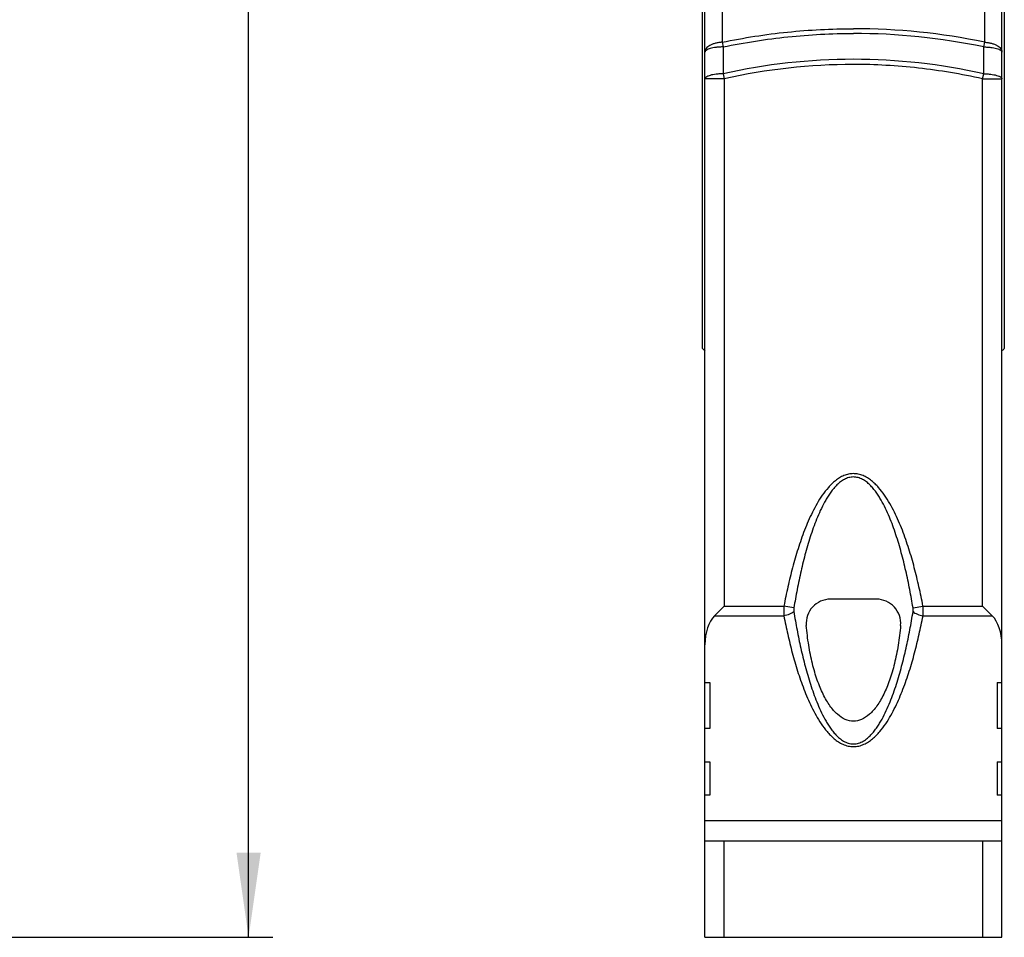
# Model space of a CAD drawing. Header units: millimetres. Extents: x 0 to 420, y 0 to 297.
# Tile 14 of 21: x 128 to 168, y 153 to 191. Entities that reach past the tile are written whole.
import ezdxf

# ---------------------------------------------------------------- set-up
doc = ezdxf.new("R2010")
doc.units = ezdxf.units.MM
doc.header["$LTSCALE"] = 23.1
doc.layers.get('0').update_dxf_attribs({"linetype": 'CONTINUOUS'})
doc.layers.add('T-REX12-TA1-DXF_CONTINUOUS_LINE', color=7, linetype='CONTINUOUS')
doc.layers.add('T-REX12D-TA1-1XX_DXF_DIMENSION', color=7, linetype='CONTINUOUS')
doc.styles.get("Standard").update_dxf_attribs({"font": 'txt', "width": 0.8})
doc.dimstyles.new('DIMSTYLE_1', dxfattribs={"dimtxt": 2.5, "dimasz": 3.5, "dimexe": 1, "dimexo": 0, "dimtad": 1, "dimdec": 3, "dimdsep": 46, "dimtxsty": 'Standard', "dimblk": '_FILLED', "dimblk1": '_FILLED', "dimblk2": '_FILLED', "dimcen": 0.09, "dimclrt": 5, "dimadec": 0, "dimazin": 0, "dimtp": 0.3, "dimtm": 0.3, "dimtfac": 1, "dimtdec": 3, "dimtofl": 0, "dimtmove": 0, "dimatfit": 3, "dimldrblk": '_FILLED', "dimfxl": 1, "dimtolj": 1, "dimarcsym": 0})

# ---------------------------------------------------------------- blocks, each defined once
blk = doc.blocks.new('_FILLED')
at = {"color": 0, "linetype": 'ByBlock'}
blk.add_solid([(0, 0), (-1, 0.143), (-1, -0.143)], dxfattribs=at)
blk = doc.blocks.new('*D3')
at = {"layer": 'T-REX12D-TA1-1XX_DXF_DIMENSION', "color": 2, "linetype": 'Continuous'}
for p, q in [((125.015, 251.244), (136.413, 251.244)), ((136.413, 251.244), (138.038, 251.244)), ((137.038, 251.244), (137.038, 201.994)), ((137.038, 152.744), (137.038, 201.994)), ((105.515, 152.744), (136.413, 152.744)), ((136.413, 152.744), (138.038, 152.744))]:
    blk.add_line(p, q, dxfattribs=at)
at = {"layer": 'T-REX12D-TA1-1XX_DXF_DIMENSION', "color": 2, "linetype": 'Continuous', "xscale": 3.5, "yscale": 3.5, "zscale": 3.5}
for p, rotation in [((137.038, 251.244), 90), ((137.038, 152.744), 270)]:
    blk.add_blockref('_FILLED', p, dxfattribs=dict(at, rotation=rotation))
at = {"layer": 'T-REX12D-TA1-1XX_DXF_DIMENSION', "color": 5, "linetype": 'Continuous', "insert": (133.913, 201.994), "char_height": 2.5, "width": 8.83929, "attachment_point": 2, "rotation": 90, "line_spacing_factor": 0.9}
blk.add_mtext(' 99', dxfattribs=at)

msp = doc.modelspace()

# ---------------------------------------------------------------- linework, layer by layer
at = {"layer": 'T-REX12-TA1-DXF_CONTINUOUS_LINE', "color": 7, "linetype": 'Continuous'}
for p, q in [((155.9441, 152.7435), (155.9441, 249.6518)), ((168.2441, 152.7435), (168.2441, 249.6518)), ((155.8441, 177.1176), (155.8441, 248.0728)), ((168.3441, 248.0728), (168.3441, 177.1176)), ((156.3441, 166.0579), (156.7441, 166.4579)), ((163.0511, 166.7435), (161.1371, 166.7435)), ((167.4441, 166.4579), (167.8441, 166.0579)), ((155.9441, 163.299), (156.1441, 163.299)), ((156.1441, 163.299), (156.1441, 161.3938)), ((168.0441, 163.299), (168.2441, 163.299)), ((168.0441, 163.299), (168.0441, 161.3938)), ((156.1441, 161.3938), (155.9441, 161.3938)), ((168.2441, 161.3938), (168.0441, 161.3938)), ((155.9441, 160.0081), (156.1441, 160.0081)), ((156.1441, 160.0081), (156.1441, 158.6225)), ((168.0441, 160.0081), (168.2441, 160.0081)), ((168.0441, 160.0081), (168.0441, 158.6225)), ((156.1441, 158.6225), (155.9441, 158.6225)), ((168.2441, 158.6225), (168.0441, 158.6225)), ((155.9441, 157.5833), (168.2441, 157.5833)), ((155.9441, 156.7435), (168.2441, 156.7435)), ((155.9441, 152.7435), (168.2441, 152.7435))]:
    msp.add_line(p, q, dxfattribs=at)
at = {"layer": 'T-REX12-TA1-DXF_CONTINUOUS_LINE', "color": 9, "linetype": 'Continuous'}
for p, q in [((156.6571, 209.5145), (156.6571, 189.8057)), ((167.5311, 189.8057), (167.5311, 209.5145)), ((156.6571, 189.8057), (156.6977, 189.61)), ((167.4905, 189.61), (167.5311, 189.8057)), ((156.6977, 189.61), (156.697, 188.4996)), ((167.4912, 188.4996), (167.4905, 189.61)), ((156.697, 188.4996), (156.7441, 188.2892)), ((167.4441, 188.2892), (167.4912, 188.4996)), ((156.7441, 188.2892), (155.9441, 188.2892)), ((156.7441, 188.2892), (156.7441, 166.4579)), ((167.4441, 188.2892), (168.2441, 188.2892)), ((167.4441, 166.4579), (167.4441, 188.2892)), ((156.7441, 166.4579), (159.2139, 166.4579)), ((159.6253, 166.3796), (159.2139, 166.4579)), ((164.5629, 166.3796), (164.9743, 166.4579)), ((164.9743, 166.4579), (167.4441, 166.4579)), ((156.3441, 166.0579), (159.212, 166.0579)), ((164.9762, 166.0579), (167.8441, 166.0579)), ((156.7441, 152.7435), (156.7441, 156.7435)), ((167.4441, 156.7435), (167.4441, 152.7435))]:
    msp.add_line(p, q, dxfattribs=at)
for centre, radius, start, end in [((162.0817, 163.5758), 26.79, 78.2634, 89.97343), ((162.0816, 163.6901), 26.4783, 78.21274, 89.97287), ((162.1089, 164.3119), 24.7858, 90.03426, 102.61205), ((162.109, 164.4483), 24.4371, 90.03499, 102.68199), ((162.0793, 164.3118), 24.7859, 77.38796, 89.96574)]:
    msp.add_arc(centre, radius, start, end, dxfattribs=at)
at = {"layer": 'T-REX12-TA1-DXF_CONTINUOUS_LINE', "color": 7, "linetype": 'Continuous'}
for centre, start, end in [((161.1371, 165.7435), 90, 184.98244), ((163.0511, 165.7435), 355.01756, 90)]:
    msp.add_arc(centre, 1, start, end, dxfattribs=at)
for centre, major_axis, start_param, end_param in [((173.1646, 232.7435), (0, 63.2), -3.6361971, -3.633086), ((151.0236, 232.7435), (0, 63.2), -2.6500993, -2.6469882), ((156.7441, 164.8579), (0, 1.3856), 0.5235988, 1.5707963), ((167.4441, 164.8579), (0, 1.3856), -1.5707963, -0.5235988)]:
    msp.add_ellipse(centre, major_axis=major_axis, ratio=0.5773503, start_param=start_param, end_param=end_param, dxfattribs=at)
at = {"layer": 'T-REX12-TA1-DXF_CONTINUOUS_LINE', "color": 9, "linetype": 'Continuous'}
for points, knots in [([(156.6571, 189.8057), (157.5503, 189.9905), (158.9055, 190.2011), (160.7252, 190.3422), (161.6379, 190.3657), (162.0941, 190.3658)], [0, 0, 0, 0, 0.4999197, 0.7499593, 1, 1, 1, 1]), ([(156.6977, 189.61), (157.5842, 189.7943), (158.9292, 190.0043), (160.7353, 190.1449), (161.6413, 190.1684), (162.0941, 190.1684)], [0, 0, 0, 0, 0.4999195, 0.7499592, 1, 1, 1, 1]), ([(156.6571, 189.8057), (156.6092, 189.803), (156.5155, 189.7934), (156.3809, 189.7661), (156.258, 189.7269), (156.1507, 189.677), (156.0626, 189.6179), (155.9961, 189.551), (155.9603, 189.4884), (155.9464, 189.4375), (155.9441, 189.4122), (155.9441, 189.3997)], [0, 0, 0, 0, 0.1623262, 0.3183391, 0.464544, 0.5981397, 0.7173954, 0.8221679, 0.9145927, 0.9577855, 1, 1, 1, 1]), ([(167.5311, 189.8057), (167.579, 189.803), (167.6727, 189.7934), (167.8074, 189.7661), (167.9303, 189.7269), (168.0375, 189.677), (168.1256, 189.6179), (168.1921, 189.551), (168.2279, 189.4884), (168.2418, 189.4375), (168.2441, 189.4122), (168.2441, 189.3997)], [0, 0, 0, 0, 0.1623262, 0.3183392, 0.464544, 0.5981397, 0.7173954, 0.8221679, 0.9145927, 0.9577855, 1, 1, 1, 1]), ([(156.6977, 189.61), (156.6479, 189.6093), (156.5505, 189.6054), (156.4096, 189.5924), (156.2805, 189.5729), (156.1678, 189.5476), (156.0865, 189.5212), (156.0331, 189.497), (156.0017, 189.4791), (155.9767, 189.4604), (155.9583, 189.441), (155.9468, 189.4208), (155.9441, 189.4065), (155.9441, 189.3997)], [0, 0, 0, 0, 0.1831153, 0.3582928, 0.5198349, 0.6626837, 0.7827716, 0.8334494, 0.8776827, 0.9156149, 0.9477626, 0.9752389, 1, 1, 1, 1]), ([(167.4905, 189.61), (167.5403, 189.6093), (167.6377, 189.6054), (167.7786, 189.5924), (167.9077, 189.5729), (168.0204, 189.5476), (168.1017, 189.5212), (168.1551, 189.497), (168.1865, 189.4791), (168.2115, 189.4604), (168.2299, 189.441), (168.2414, 189.4208), (168.2441, 189.4065), (168.2441, 189.3997)], [0, 0, 0, 0, 0.1831153, 0.3582928, 0.519835, 0.6626837, 0.7827716, 0.8334494, 0.8776827, 0.9156149, 0.9477626, 0.9752388, 1, 1, 1, 1]), ([(167.4441, 188.2892), (167.0055, 188.3874), (166.1229, 188.5605), (164.7869, 188.7474), (163.4426, 188.8602), (162.5435, 188.8854), (162.0941, 188.8854)], [0, 0, 0, 0, 0.2500016, 0.5000012, 0.7500001, 1, 1, 1, 1]), ([(156.697, 188.4996), (156.6472, 188.4988), (156.5499, 188.4949), (156.4091, 188.4819), (156.2802, 188.4624), (156.1676, 188.437), (156.0863, 188.4106), (156.033, 188.3864), (156.0016, 188.3685), (155.9767, 188.3498), (155.9583, 188.3304), (155.9468, 188.3102), (155.9441, 188.2959), (155.9441, 188.2892)], [0, 0, 0, 0, 0.1831332, 0.3583073, 0.5198329, 0.6626604, 0.7827305, 0.8334031, 0.8776353, 0.9155712, 0.9477283, 0.9752196, 1, 1, 1, 1]), ([(167.4912, 188.4996), (167.541, 188.4988), (167.6383, 188.4949), (167.7791, 188.4819), (167.908, 188.4624), (168.0207, 188.437), (168.1019, 188.4106), (168.1552, 188.3864), (168.1866, 188.3685), (168.2115, 188.3498), (168.2299, 188.3304), (168.2414, 188.3102), (168.2441, 188.2959), (168.2441, 188.2892)], [0, 0, 0, 0, 0.1831332, 0.3583073, 0.519833, 0.6626604, 0.7827305, 0.8334032, 0.8776353, 0.9155712, 0.9477283, 0.9752196, 1, 1, 1, 1]), ([(164.9743, 166.4579), (164.9236, 166.7247), (164.814, 167.2568), (164.6219, 168.0487), (164.3963, 168.8318), (164.1736, 169.4737), (163.9677, 169.9764), (163.7966, 170.3463), (163.6054, 170.7063), (163.389, 171.0518), (163.1815, 171.3215), (162.9942, 171.5184), (162.8412, 171.6534), (162.6744, 171.771), (162.4929, 171.8649), (162.2979, 171.9268), (162.0941, 171.9486), (161.8903, 171.9268), (161.6953, 171.8649), (161.5138, 171.771), (161.347, 171.6534), (161.194, 171.5184), (161.0067, 171.3215), (160.7992, 171.0518), (160.5828, 170.7063), (160.3916, 170.3463), (160.2205, 169.9764), (160.0146, 169.4737), (159.7919, 168.8318), (159.5663, 168.0487), (159.3742, 167.2568), (159.2647, 166.7247), (159.2139, 166.4579)], [0, 0, 0, 0, 0.0625103, 0.1250198, 0.1875278, 0.2500319, 0.2812875, 0.3125425, 0.3437962, 0.375047, 0.4062901, 0.4219174, 0.4375431, 0.4531656, 0.4687833, 0.4843943, 0.5000001, 0.5156058, 0.5312169, 0.5468345, 0.562457, 0.5780827, 0.59371, 0.6249531, 0.6562039, 0.6874576, 0.7187125, 0.7499682, 0.8124723, 0.8749802, 0.9374897, 1, 1, 1, 1]), ([(164.5629, 166.3796), (164.5206, 166.6361), (164.4294, 167.1481), (164.2699, 167.9116), (164.1142, 168.5429), (163.9724, 169.0432), (163.8561, 169.4155), (163.7282, 169.7839), (163.5864, 170.1474), (163.4276, 170.5037), (163.2772, 170.7922), (163.1425, 171.0147), (163.033, 171.1762), (162.9132, 171.3304), (162.7814, 171.4744), (162.6348, 171.6037), (162.4711, 171.7111), (162.3194, 171.773), (162.1917, 171.7991), (162.0941, 171.8058), (161.9965, 171.7991), (161.8688, 171.773), (161.7171, 171.7111), (161.5534, 171.6037), (161.4069, 171.4744), (161.275, 171.3304), (161.1553, 171.1762), (161.0457, 171.0147), (160.911, 170.7922), (160.7606, 170.5037), (160.6018, 170.1474), (160.46, 169.7839), (160.3321, 169.4155), (160.2158, 169.0432), (160.074, 168.5429), (159.9183, 167.9116), (159.7588, 167.1481), (159.6676, 166.6361), (159.6253, 166.3796)], [0, 0, 0, 0, 0.0624986, 0.124997, 0.187495, 0.2187459, 0.249997, 0.2812483, 0.3124997, 0.3437511, 0.3750012, 0.3906294, 0.4062578, 0.4218863, 0.4375141, 0.4531396, 0.4687596, 0.4843686, 0.4921845, 0.5000001, 0.5078156, 0.5156315, 0.5312405, 0.5468605, 0.562486, 0.5781139, 0.5937423, 0.6093707, 0.6249989, 0.656249, 0.6875003, 0.7187518, 0.7500031, 0.7812542, 0.812505, 0.875003, 0.9375015, 1, 1, 1, 1]), ([(159.2139, 166.4579), (159.209, 166.389), (159.2037, 166.2556), (159.2074, 166.1221), (159.212, 166.0579)], [0, 0, 0, 0, 0.5176228, 1, 1, 1, 1]), ([(164.9762, 166.0579), (164.9808, 166.1221), (164.9845, 166.2556), (164.9792, 166.389), (164.9743, 166.4579)], [0, 0, 0, 0, 0.4823773, 1, 1, 1, 1]), ([(159.6237, 166.2297), (159.5996, 166.2076), (159.5426, 166.1667), (159.4441, 166.118), (159.3321, 166.0802), (159.2526, 166.0637), (159.212, 166.0579)], [0, 0, 0, 0, 0.2169985, 0.462578, 0.7274529, 1, 1, 1, 1]), ([(159.212, 166.0579), (159.2615, 165.8008), (159.3682, 165.2874), (159.5549, 164.5225), (159.7371, 163.8907), (159.903, 163.3903), (160.0393, 163.0176), (160.1891, 162.6488), (160.3553, 162.2851), (160.5415, 161.9285), (160.7532, 161.5824), (160.9572, 161.3085), (161.1432, 161.1047), (161.2976, 160.9614), (161.4689, 160.8332), (161.6597, 160.7273), (161.8701, 160.655), (162.0941, 160.6287), (162.3181, 160.655), (162.5285, 160.7274), (162.7193, 160.8332), (162.8906, 160.9614), (163.045, 161.1047), (163.231, 161.3085), (163.435, 161.5824), (163.6467, 161.9285), (163.8329, 162.2851), (163.9991, 162.6488), (164.149, 163.0176), (164.2852, 163.3903), (164.4511, 163.8907), (164.6333, 164.5225), (164.82, 165.2874), (164.9267, 165.8008), (164.9762, 166.0579)], [0, 0, 0, 0, 0.060784, 0.121683, 0.1827438, 0.2133604, 0.2440516, 0.2748383, 0.3057508, 0.3368347, 0.3681632, 0.3998605, 0.4159219, 0.4321754, 0.4486767, 0.4654849, 0.4826233, 0.5000001, 0.5173768, 0.5345152, 0.5513235, 0.5678248, 0.5840783, 0.6001396, 0.6318369, 0.6631654, 0.6942493, 0.7251617, 0.7559485, 0.7866397, 0.8172562, 0.878317, 0.939216, 1, 1, 1, 1]), ([(159.6253, 166.3796), (159.6211, 166.3541), (159.6166, 166.304), (159.6198, 166.2537), (159.6237, 166.2297)], [0, 0, 0, 0, 0.5152005, 1, 1, 1, 1]), ([(159.6237, 166.2297), (159.6651, 165.9761), (159.7542, 165.4697), (159.9097, 164.7136), (160.0613, 164.0876), (160.1992, 163.5904), (160.3124, 163.2194), (160.4368, 162.8511), (160.5748, 162.4866), (160.7295, 162.1271), (160.8761, 161.8343), (161.0077, 161.6064), (161.1154, 161.4393), (161.2337, 161.2777), (161.3654, 161.1241), (161.5139, 160.9826), (161.6838, 160.8607), (161.8458, 160.7873), (161.9856, 160.7553), (162.0941, 160.7469), (162.2026, 160.7553), (162.3425, 160.7873), (162.5045, 160.8607), (162.6743, 160.9826), (162.8228, 161.1241), (162.9545, 161.2777), (163.0728, 161.4393), (163.1805, 161.6064), (163.3122, 161.8343), (163.4588, 162.1271), (163.6135, 162.4866), (163.7514, 162.8511), (163.8758, 163.2194), (163.989, 163.5904), (164.1269, 164.0876), (164.2785, 164.7136), (164.434, 165.4697), (164.5231, 165.9761), (164.5645, 166.2297)], [0, 0, 0, 0, 0.0612522, 0.1225775, 0.1840055, 0.2147745, 0.2455912, 0.276469, 0.3074278, 0.3384979, 0.3697293, 0.3854346, 0.4012206, 0.4171132, 0.4331508, 0.4493905, 0.4659103, 0.4827826, 0.4913659, 0.5000002, 0.5086344, 0.5172177, 0.53409, 0.5506098, 0.5668494, 0.582887, 0.5987796, 0.6145655, 0.6302708, 0.6615022, 0.6925723, 0.723531, 0.7544088, 0.7852255, 0.8159945, 0.8774226, 0.9387478, 1, 1, 1, 1]), ([(164.5645, 166.2297), (164.5684, 166.2537), (164.5716, 166.304), (164.5671, 166.3541), (164.5629, 166.3796)], [0, 0, 0, 0, 0.4847996, 1, 1, 1, 1]), ([(164.5645, 166.2297), (164.5886, 166.2076), (164.6456, 166.1667), (164.7441, 166.118), (164.8561, 166.0802), (164.9356, 166.0637), (164.9762, 166.0579)], [0, 0, 0, 0, 0.2169984, 0.462578, 0.7274529, 1, 1, 1, 1])]:
    msp.add_open_spline(points, degree=3, knots=knots, dxfattribs=at)
at = {"layer": 'T-REX12-TA1-DXF_CONTINUOUS_LINE', "color": 7, "linetype": 'Continuous'}
msp.add_open_spline([(164.0473, 165.6567), (164.023, 165.3783), (163.9558, 164.8319), (163.8017, 164.067), (163.5989, 163.3785), (163.353, 162.7862), (163.0712, 162.307), (162.7614, 161.9546), (162.4326, 161.739), (162.0941, 161.6665), (161.7556, 161.739), (161.4268, 161.9546), (161.117, 162.307), (160.8352, 162.7862), (160.5893, 163.3785), (160.3865, 164.067), (160.2324, 164.8319), (160.1652, 165.3783), (160.1409, 165.6567)], degree=3, dxfattribs=at)

# ---------------------------------------------------------------- dimensions: what is measured, and where the dimension line sits
at = {"layer": 'T-REX12D-TA1-1XX_DXF_DIMENSION', "color": 2, "linetype": 'Continuous'}
dim = msp.add_linear_dim(base=(137.038, 251.2435), p1=(105.515, 152.7435), p2=(125.015, 251.2435), angle=90, text=' 99', dimstyle='DIMSTYLE_1', dxfattribs=at)
dim.commit()
dim.dimension.update_dxf_attribs({"geometry": '*D3', "text_midpoint": (137.038, 202.6185), "dimtype": 160})

doc.saveas('drawing.dxf')
